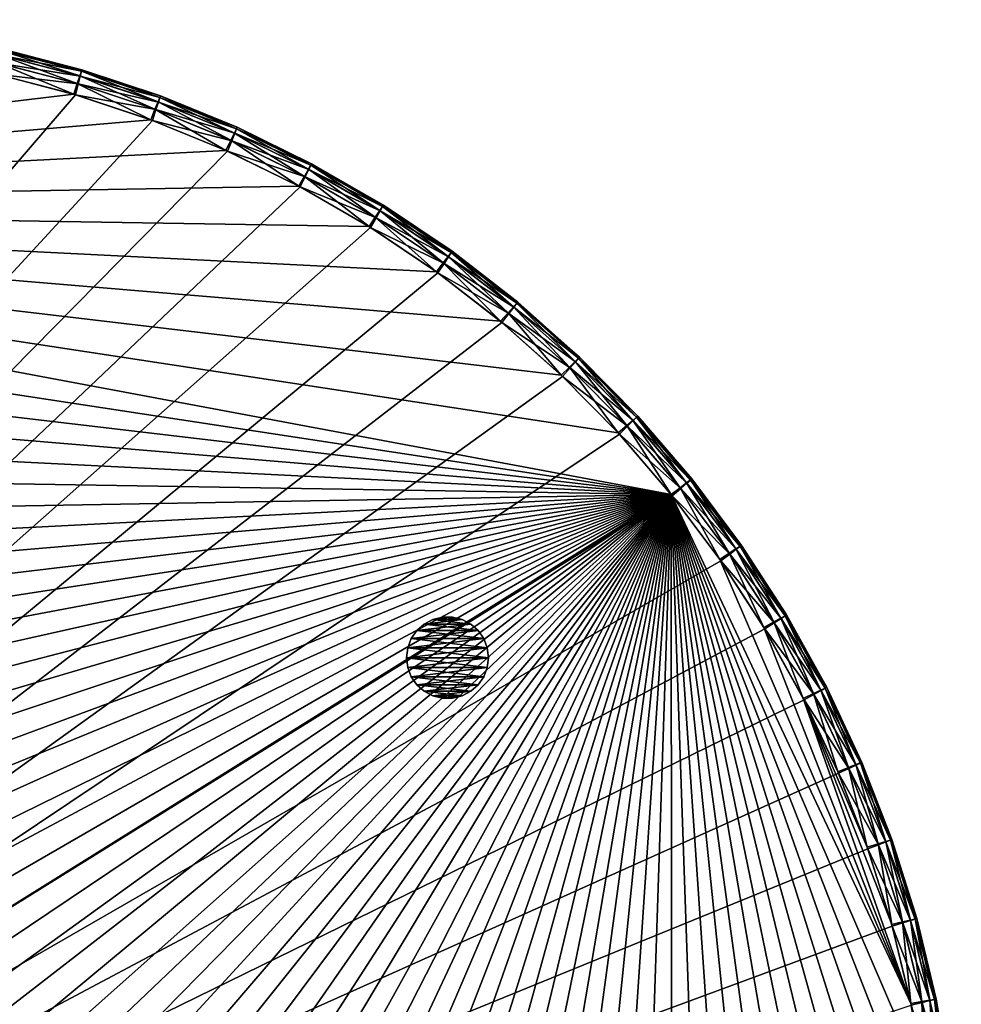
# Model space of a CAD drawing. Header units: inches. Extents: x -15 to 15, y -15 to 15.
# Tile 5 of 5: x 3.5 to 15, y 3 to 15. Entities that reach past the tile are written whole.
import ezdxf

# ---------------------------------------------------------------- set-up
doc = ezdxf.new("R2010")
doc.units = ezdxf.units.IN
doc.header["$LTSCALE"] = 0.03937
doc.header["$MEASUREMENT"] = 0
for name, color, linetype in [('A-FURN-3-ST', 150, 'Continuous'), ('A-FURN-3-ST-GD', 252, 'Continuous'), ('A-FURN-3-ST-SI', 160, 'Continuous')]:
    doc.layers.add(name, color=color, linetype=linetype)

msp = doc.modelspace()

# ---------------------------------------------------------------- meshes
at = {"layer": 'A-FURN-3-ST'}
mesh = msp.add_polyface(dxfattribs=at)
corners = [(0.244, 14.821, 20.73), (1.244, 14.77, 20.73), (0.249, 14.919, 20.671), (1.256, 14.868, 20.671), (0.237, 14.683, 20.75), (1.228, 14.633, 20.75), (2.239, 14.653, 20.73), (2.257, 14.749, 20.671), (2.213, 14.517, 20.75), (3.223, 14.468, 20.73), (3.247, 14.563, 20.671), (3.188, 14.334, 20.75), (4.192, 14.217, 20.73), (4.223, 14.311, 20.671), (4.149, 14.086, 20.75), (5.142, 13.902, 20.73), (5.18, 13.993, 20.671), (5.09, 13.774, 20.75), (6.069, 13.523, 20.73), (6.008, 13.399, 20.75), (0.252, 14.978, 20.572), (1.263, 14.927, 20.572), (0.253, 14.998, 20.434), (1.265, 14.947, 20.434), (2.268, 14.808, 20.572), (2.271, 14.827, 20.434), (3.262, 14.621, 20.572), (3.267, 14.64, 20.434), (4.242, 14.367, 20.572), (4.248, 14.386, 20.434), (5.202, 14.048, 20.572), (5.21, 14.066, 20.434), (-7.351, 12.712, 20.75), (6.899, 12.963, 20.75), (7.759, 12.468, 20.75), (8.582, 11.915, 20.75), (9.367, 11.309, 20.75), (10.109, 10.651, 20.75), (10.805, 9.944, 20.75), (11.452, 9.192, 20.75)]
mesh.append_faces([[corners[k] for k in face] for face in [(0, 1, 2), (1, 3, 2), (4, 5, 0), (5, 1, 0), (1, 6, 3), (6, 7, 3), (5, 8, 1), (8, 6, 1), (6, 9, 7), (9, 10, 7), (8, 11, 6), (11, 9, 6), (9, 12, 10), (12, 13, 10), (11, 14, 9), (14, 12, 9), (12, 15, 13), (15, 16, 13), (14, 17, 12), (17, 15, 12), (15, 18, 16), (17, 19, 15), (2, 3, 20), (3, 21, 20), (20, 21, 22), (21, 23, 22), (3, 7, 21), (7, 24, 21), (21, 24, 23), (24, 25, 23), (7, 10, 24), (10, 26, 24), (24, 26, 25), (26, 27, 25), (10, 13, 26), (13, 28, 26), (26, 28, 27), (28, 29, 27), (13, 16, 28), (16, 30, 28), (28, 30, 29), (30, 31, 29), (32, 14, 11), (32, 17, 14), (32, 19, 17), (32, 33, 19), (32, 34, 33), (32, 35, 34), (32, 36, 35), (32, 37, 36), (32, 38, 37), (32, 39, 38)]])
mesh = msp.add_polyface(dxfattribs=at)
corners = [(0.254, 14.978, 0.928), (-0.753, 14.902, 0.829), (0.255, 14.919, 0.829), (-0.758, 14.961, 0.928), (0.253, 14.998, 1.066), (-0.76, 14.981, 1.066), (1.264, 14.927, 0.928), (1.261, 14.868, 0.829), (1.265, 14.947, 1.066), (2.269, 14.807, 0.928), (2.262, 14.749, 0.829), (2.271, 14.827, 1.066), (3.264, 14.62, 0.928), (3.253, 14.562, 0.829), (3.267, 14.64, 1.066), (4.243, 14.367, 0.928), (4.228, 14.309, 0.829), (4.248, 14.386, 1.066), (5.203, 14.048, 0.928), (5.185, 13.991, 0.829), (5.21, 14.066, 1.066), (6.14, 13.664, 0.928), (6.147, 13.682, 1.066), (6.117, 13.609, 0.829), (5.154, 13.898, 0.77), (4.204, 14.214, 0.77), (4.169, 14.08, 0.75), (5.11, 13.767, 0.75), (3.234, 14.465, 0.77), (3.209, 14.33, 0.75), (2.25, 14.651, 0.77), (2.234, 14.514, 0.75), (1.256, 14.769, 0.77), (1.249, 14.631, 0.75), (0.256, 14.82, 0.77), (0.259, 14.682, 0.75), (-0.745, 14.804, 0.77), (-0.733, 14.666, 0.75)]
mesh.append_faces([[corners[k] for k in face] for face in [(0, 1, 2), (0, 3, 1), (4, 3, 0), (4, 5, 3), (6, 2, 7), (6, 0, 2), (8, 0, 6), (8, 4, 0), (9, 7, 10), (9, 6, 7), (11, 6, 9), (11, 8, 6), (12, 10, 13), (12, 9, 10), (14, 9, 12), (14, 11, 9), (15, 13, 16), (15, 12, 13), (17, 12, 15), (17, 14, 12), (18, 16, 19), (18, 15, 16), (20, 15, 18), (20, 17, 15), (21, 18, 19), (22, 18, 21), (22, 20, 18), (23, 19, 24), (19, 25, 24), (19, 16, 25), (24, 26, 27), (24, 25, 26), (16, 28, 25), (16, 13, 28), (25, 29, 26), (25, 28, 29), (13, 30, 28), (13, 10, 30), (28, 31, 29), (28, 30, 31), (10, 32, 30), (10, 7, 32), (30, 33, 31), (30, 32, 33), (7, 34, 32), (7, 2, 34), (32, 35, 33), (32, 34, 35), (2, 36, 34), (2, 1, 36), (34, 37, 35), (34, 36, 37)]])
mesh = msp.add_polyface(dxfattribs=at)
corners = [(-13.559, 6.37, 0.928), (-13.902, 5.42, 0.829), (-13.504, 6.346, 0.829), (-13.098, 7.271, 0.928), (-13.045, 7.244, 0.829), (-13.115, 7.28, 1.066), (-13.577, 6.378, 1.066), (-12.577, 8.138, 0.928), (-12.526, 8.108, 0.829), (-12.594, 8.148, 1.066), (-11.999, 8.969, 0.928), (-11.95, 8.935, 0.829), (-12.015, 8.98, 1.066), (-12.442, 8.057, 0.77), (-11.869, 8.878, 0.77), (-12.323, 7.986, 0.75), (-11.756, 8.8, 0.75), (-12.957, 7.199, 0.77), (-12.834, 7.136, 0.75), (-13.414, 6.307, 0.77), (-13.287, 6.253, 0.75), (-13.809, 5.388, 0.77), (-13.678, 5.342, 0.75), (6.028, 13.39, 0.75), (5.11, 13.767, 0.75), (-13.296, -6.234, 0.75), (4.169, 14.08, 0.75), (3.209, 14.33, 0.75), (2.234, 14.514, 0.75), (1.249, 14.631, 0.75), (0.259, 14.682, 0.75), (-0.733, 14.666, 0.75), (-1.722, 14.583, 0.75), (-2.702, 14.434, 0.75), (-3.67, 14.218, 0.75), (-4.622, 13.938, 0.75), (-5.552, 13.594, 0.75), (-6.457, 13.189, 0.75), (-7.333, 12.722, 0.75), (-8.175, 12.198, 0.75), (-8.98, 11.619, 0.75), (-9.744, 10.986, 0.75), (-10.463, 10.303, 0.75), (-11.135, 9.573, 0.75), (-14.008, 4.406, 0.75)]
mesh.append_faces([[corners[k] for k in face] for face in [(0, 1, 2), (3, 2, 4), (3, 0, 2), (5, 0, 3), (5, 6, 0), (7, 4, 8), (7, 3, 4), (9, 3, 7), (9, 5, 3), (10, 8, 11), (10, 7, 8), (12, 9, 7), (11, 13, 14), (11, 8, 13), (14, 15, 16), (14, 13, 15), (8, 17, 13), (8, 4, 17), (13, 18, 15), (13, 17, 18), (4, 19, 17), (4, 2, 19), (17, 20, 18), (17, 19, 20), (2, 21, 19), (19, 22, 20), (19, 21, 22), (23, 24, 25), (24, 26, 25), (26, 27, 25), (27, 28, 25), (28, 29, 25), (29, 30, 25), (30, 31, 25), (31, 32, 25), (32, 33, 25), (33, 34, 25), (34, 35, 25), (35, 36, 25), (36, 37, 25), (37, 38, 25), (38, 39, 25), (39, 40, 25), (40, 41, 25), (41, 42, 25), (42, 43, 25), (43, 16, 25), (16, 15, 25), (15, 18, 25), (18, 20, 25), (20, 22, 25), (22, 44, 25)]])
mesh = msp.add_polyface(dxfattribs=at)
corners = [(-8.266, 12.304, 20.73), (-8.318, 12.387, 20.671), (-9.135, 11.798, 20.671), (-8.193, 12.187, 20.75), (-9.078, 11.718, 20.73), (-7.416, 12.834, 20.73), (-7.463, 12.921, 20.671), (-7.351, 12.712, 20.75), (-6.533, 13.305, 20.73), (-6.574, 13.395, 20.671), (-6.477, 13.179, 20.75), (-5.62, 13.716, 20.73), (-5.654, 13.808, 20.671), (-5.572, 13.586, 20.75), (-4.642, 13.931, 20.75), (-8.349, 12.438, 20.572), (-9.17, 11.846, 20.572), (-8.36, 12.454, 20.434), (-9.182, 11.862, 20.434), (-7.491, 12.973, 20.572), (-7.5, 12.99, 20.434), (-6.598, 13.449, 20.572), (-6.606, 13.467, 20.434), (-5.675, 13.864, 20.572), (-5.682, 13.882, 20.434), (-3.691, 14.213, 20.75), (-2.723, 14.43, 20.75), (11.452, 9.192, 20.75), (-8.997, 11.606, 20.75), (-9.76, 10.972, 20.75), (-10.478, 10.288, 20.75), (-11.149, 9.557, 20.75), (-11.769, 8.783, 20.75), (-12.335, 7.968, 20.75), (-12.845, 7.117, 20.75), (-13.296, 6.234, 20.75), (-13.686, 5.322, 20.75), (-14.014, 4.386, 20.75), (-14.278, 3.43, 20.75), (-14.477, 2.458, 20.75), (-14.61, 1.475, 20.75), (-14.677, 0.485, 20.75), (-14.676, -0.507, 20.75), (-14.608, -1.496, 20.75), (-14.474, -2.479, 20.75), (-14.273, -3.45, 20.75)]
mesh.append_faces([[corners[k] for k in face] for face in [(0, 1, 2), (3, 0, 4), (0, 5, 1), (5, 6, 1), (3, 7, 0), (7, 5, 0), (5, 8, 6), (8, 9, 6), (7, 10, 5), (10, 8, 5), (8, 11, 9), (11, 12, 9), (10, 13, 8), (13, 11, 8), (13, 14, 11), (1, 15, 16), (15, 17, 18), (1, 6, 15), (6, 19, 15), (15, 19, 17), (19, 20, 17), (6, 9, 19), (9, 21, 19), (19, 21, 20), (21, 22, 20), (9, 12, 21), (12, 23, 21), (21, 23, 22), (23, 24, 22), (10, 7, 13), (7, 14, 13), (7, 25, 14), (7, 26, 25), (7, 3, 27), (3, 28, 27), (28, 29, 27), (29, 30, 27), (30, 31, 27), (31, 32, 27), (32, 33, 27), (33, 34, 27), (34, 35, 27), (35, 36, 27), (36, 37, 27), (37, 38, 27), (38, 39, 27), (39, 40, 27), (40, 41, 27), (41, 42, 27), (42, 43, 27), (43, 44, 27), (44, 45, 27)]])
mesh = msp.add_polyface(dxfattribs=at)
corners = [(6.14, 13.664, 0.928), (5.185, 13.991, 0.829), (6.117, 13.609, 0.829), (7.048, 13.219, 0.928), (7.022, 13.165, 0.829), (7.057, 13.236, 1.066), (6.147, 13.682, 1.066), (7.925, 12.713, 0.928), (7.895, 12.661, 0.829), (7.934, 12.73, 1.066), (8.765, 12.149, 0.928), (8.732, 12.099, 0.829), (8.776, 12.165, 1.066), (9.565, 11.529, 0.928), (9.529, 11.482, 0.829), (9.577, 11.545, 1.066), (10.282, 10.813, 0.829), (9.468, 11.404, 0.77), (10.217, 10.739, 0.77), (9.384, 11.295, 0.75), (8.677, 12.018, 0.77), (8.6, 11.903, 0.75), (7.846, 12.576, 0.77), (7.777, 12.456, 0.75), (6.979, 13.077, 0.77), (6.918, 12.953, 0.75), (6.08, 13.518, 0.77), (6.028, 13.39, 0.75), (5.154, 13.898, 0.77), (5.11, 13.767, 0.75), (14.386, 2.946, 0.75), (14.154, 3.91, 0.75), (-13.296, -6.234, 0.75), (13.858, 4.857, 0.75), (13.499, 5.781, 0.75), (13.078, 6.679, 0.75), (12.597, 7.547, 0.75), (12.059, 8.38, 0.75), (11.465, 9.175, 0.75), (10.82, 9.928, 0.75), (10.125, 10.636, 0.75)]
mesh.append_faces([[corners[k] for k in face] for face in [(0, 1, 2), (3, 2, 4), (3, 0, 2), (5, 0, 3), (5, 6, 0), (7, 4, 8), (7, 3, 4), (9, 3, 7), (9, 5, 3), (10, 8, 11), (10, 7, 8), (12, 7, 10), (12, 9, 7), (13, 11, 14), (13, 10, 11), (15, 10, 13), (15, 12, 10), (16, 14, 17), (18, 17, 19), (14, 20, 17), (14, 11, 20), (17, 21, 19), (17, 20, 21), (11, 22, 20), (11, 8, 22), (20, 23, 21), (20, 22, 23), (8, 24, 22), (8, 4, 24), (22, 25, 23), (22, 24, 25), (4, 26, 24), (4, 2, 26), (24, 27, 25), (24, 26, 27), (2, 28, 26), (26, 29, 27), (26, 28, 29), (30, 31, 32), (31, 33, 32), (33, 34, 32), (34, 35, 32), (35, 36, 32), (36, 37, 32), (37, 38, 32), (38, 39, 32), (39, 40, 32), (40, 19, 32), (19, 21, 32), (21, 23, 32), (23, 25, 32), (25, 27, 32)]])
mesh = msp.add_polyface(dxfattribs=at)
corners = [(6.069, 13.523, 20.73), (6.113, 13.612, 20.671), (5.18, 13.993, 20.671), (6.008, 13.399, 20.75), (5.142, 13.902, 20.73), (6.968, 13.082, 20.73), (7.018, 13.168, 20.671), (6.899, 12.963, 20.75), (7.835, 12.582, 20.73), (7.89, 12.664, 20.671), (7.759, 12.468, 20.75), (8.667, 12.025, 20.73), (8.727, 12.103, 20.671), (8.582, 11.915, 20.75), (9.459, 11.412, 20.73), (9.525, 11.486, 20.671), (9.367, 11.309, 20.75), (10.208, 10.747, 20.73), (10.278, 10.817, 20.671), (10.109, 10.651, 20.75), (10.91, 10.034, 20.73), (10.985, 10.098, 20.671), (10.805, 9.944, 20.75), (5.202, 14.048, 20.572), (6.139, 13.665, 20.572), (5.21, 14.066, 20.434), (6.147, 13.682, 20.434), (7.047, 13.219, 20.572), (7.057, 13.236, 20.434), (7.923, 12.713, 20.572), (7.934, 12.73, 20.434), (8.764, 12.149, 20.572), (8.776, 12.165, 20.434), (9.564, 11.53, 20.572), (9.577, 11.545, 20.434), (10.32, 10.858, 20.572), (10.334, 10.872, 20.434), (11.03, 10.137, 20.572), (11.045, 10.149, 20.434)]
mesh.append_faces([[corners[k] for k in face] for face in [(0, 1, 2), (3, 0, 4), (0, 5, 1), (5, 6, 1), (3, 7, 0), (7, 5, 0), (5, 8, 6), (8, 9, 6), (7, 10, 5), (10, 8, 5), (8, 11, 9), (11, 12, 9), (10, 13, 8), (13, 11, 8), (11, 14, 12), (14, 15, 12), (13, 16, 11), (16, 14, 11), (14, 17, 15), (17, 18, 15), (16, 19, 14), (19, 17, 14), (17, 20, 18), (20, 21, 18), (19, 22, 17), (2, 1, 23), (1, 24, 23), (23, 24, 25), (24, 26, 25), (1, 6, 24), (6, 27, 24), (24, 27, 26), (27, 28, 26), (6, 9, 27), (9, 29, 27), (27, 29, 28), (29, 30, 28), (9, 12, 29), (12, 31, 29), (29, 31, 30), (31, 32, 30), (12, 15, 31), (15, 33, 31), (31, 33, 32), (33, 34, 32), (15, 18, 33), (18, 35, 33), (33, 35, 34), (35, 36, 34), (18, 21, 35), (21, 37, 35), (35, 37, 36), (37, 38, 36)]])
mesh = msp.add_polyface(dxfattribs=at)
corners = [(10.321, 10.857, 0.928), (9.529, 11.482, 0.829), (10.282, 10.813, 0.829), (9.565, 11.529, 0.928), (10.334, 10.872, 1.066), (9.577, 11.545, 1.066), (11.031, 10.136, 0.928), (10.989, 10.094, 0.829), (11.045, 10.149, 1.066), (11.69, 9.368, 0.928), (11.645, 9.329, 0.829), (11.705, 9.381, 1.066), (12.296, 8.557, 0.928), (12.248, 8.522, 0.829), (12.311, 8.569, 1.066), (12.845, 7.708, 0.928), (12.796, 7.675, 0.829), (12.862, 7.718, 1.066), (13.336, 6.823, 0.928), (13.285, 6.794, 0.829), (13.354, 6.832, 1.066), (13.766, 5.907, 0.928), (13.713, 5.882, 0.829), (13.784, 5.915, 1.066), (13.198, 6.746, 0.77), (13.624, 5.84, 0.77), (13.078, 6.679, 0.75), (12.713, 7.622, 0.77), (12.597, 7.547, 0.75), (12.169, 8.463, 0.77), (12.059, 8.38, 0.75), (11.57, 9.265, 0.77), (11.465, 9.175, 0.75), (10.918, 10.025, 0.77), (10.82, 9.928, 0.75), (10.217, 10.739, 0.77), (10.125, 10.636, 0.75), (9.468, 11.404, 0.77), (9.384, 11.295, 0.75)]
mesh.append_faces([[corners[k] for k in face] for face in [(0, 1, 2), (0, 3, 1), (4, 3, 0), (4, 5, 3), (6, 2, 7), (6, 0, 2), (8, 0, 6), (8, 4, 0), (9, 7, 10), (9, 6, 7), (11, 6, 9), (11, 8, 6), (12, 10, 13), (12, 9, 10), (14, 9, 12), (14, 11, 9), (15, 13, 16), (15, 12, 13), (17, 12, 15), (17, 14, 12), (18, 16, 19), (18, 15, 16), (20, 15, 18), (20, 17, 15), (21, 19, 22), (21, 18, 19), (23, 18, 21), (23, 20, 18), (22, 24, 25), (22, 19, 24), (25, 24, 26), (19, 27, 24), (19, 16, 27), (24, 28, 26), (24, 27, 28), (16, 29, 27), (16, 13, 29), (27, 30, 28), (27, 29, 30), (13, 31, 29), (13, 10, 31), (29, 32, 30), (29, 31, 32), (10, 33, 31), (10, 7, 33), (31, 34, 32), (31, 33, 34), (7, 35, 33), (7, 2, 35), (33, 36, 34), (33, 35, 36), (2, 37, 35), (35, 38, 36)]])
mesh = msp.add_polyface(dxfattribs=at)
corners = [(10.805, 9.944, 20.75), (10.91, 10.034, 20.73), (10.208, 10.747, 20.73), (11.563, 9.274, 20.73), (10.985, 10.098, 20.671), (11.642, 9.333, 20.671), (11.452, 9.192, 20.75), (12.162, 8.473, 20.73), (12.245, 8.526, 20.671), (12.046, 8.398, 20.75), (12.707, 7.632, 20.73), (12.793, 7.68, 20.671), (12.586, 7.565, 20.75), (13.193, 6.757, 20.73), (13.282, 6.799, 20.671), (13.068, 6.698, 20.75), (13.619, 5.851, 20.73), (13.711, 5.887, 20.671), (13.49, 5.801, 20.75), (13.983, 4.918, 20.73), (14.077, 4.948, 20.671), (13.851, 4.877, 20.75), (11.03, 10.137, 20.572), (11.689, 9.369, 20.572), (11.045, 10.149, 20.434), (11.705, 9.381, 20.434), (12.295, 8.558, 20.572), (12.311, 8.569, 20.434), (12.845, 7.709, 20.572), (12.862, 7.718, 20.434), (13.336, 6.824, 20.572), (13.354, 6.832, 20.434), (13.766, 5.908, 20.572), (13.784, 5.915, 20.434), (14.133, 4.965, 20.572), (14.152, 4.971, 20.434), (14.382, 2.966, 20.75)]
mesh.append_faces([[corners[k] for k in face] for face in [(0, 1, 2), (1, 3, 4), (3, 5, 4), (0, 6, 1), (6, 3, 1), (3, 7, 5), (7, 8, 5), (6, 9, 3), (9, 7, 3), (7, 10, 8), (10, 11, 8), (9, 12, 7), (12, 10, 7), (10, 13, 11), (13, 14, 11), (12, 15, 10), (15, 13, 10), (13, 16, 14), (16, 17, 14), (15, 18, 13), (18, 16, 13), (16, 19, 17), (19, 20, 17), (18, 21, 16), (4, 5, 22), (5, 23, 22), (22, 23, 24), (23, 25, 24), (5, 8, 23), (8, 26, 23), (23, 26, 25), (26, 27, 25), (8, 11, 26), (11, 28, 26), (26, 28, 27), (28, 29, 27), (11, 14, 28), (14, 30, 28), (28, 30, 29), (30, 31, 29), (14, 17, 30), (17, 32, 30), (30, 32, 31), (32, 33, 31), (17, 20, 32), (20, 34, 32), (32, 34, 33), (34, 35, 33), (36, 9, 6), (36, 12, 9), (36, 15, 12), (21, 18, 15)]])
mesh = msp.add_polyface(dxfattribs=at)
corners = [(-11.243, -9.66, 20.73), (-11.869, -8.879, 20.73), (-11.32, -9.721, 20.671), (-11.95, -8.935, 20.671), (-11.135, -9.573, 20.75), (-11.756, -8.8, 20.75), (-12.442, -8.057, 20.73), (-12.526, -8.108, 20.671), (-12.323, -7.986, 20.75), (-12.957, -7.199, 20.73), (-13.045, -7.244, 20.671), (-12.834, -7.136, 20.75), (-13.414, -6.308, 20.73), (-13.504, -6.346, 20.671), (-13.287, -6.253, 20.75), (-13.809, -5.388, 20.73), (-13.902, -5.42, 20.671), (-13.678, -5.342, 20.75), (-14.008, -4.406, 20.75), (-11.999, -8.969, 20.572), (-11.366, -9.758, 20.572), (-12.015, -8.98, 20.434), (-11.381, -9.771, 20.434), (-12.577, -8.138, 20.572), (-12.594, -8.148, 20.434), (-13.098, -7.271, 20.572), (-13.115, -7.28, 20.434), (-13.559, -6.37, 20.572), (-13.577, -6.378, 20.434), (-13.958, -5.44, 20.572), (-14.273, -3.45, 20.75), (11.452, 9.192, 20.75), (-10.463, -10.303, 20.75), (-9.744, -10.986, 20.75), (-8.98, -11.619, 20.75), (-8.175, -12.198, 20.75), (-7.333, -12.722, 20.75), (-6.457, -13.189, 20.75), (-5.552, -13.594, 20.75)]
mesh.append_faces([[corners[k] for k in face] for face in [(0, 1, 2), (1, 3, 2), (4, 5, 0), (5, 1, 0), (1, 6, 3), (6, 7, 3), (5, 8, 1), (8, 6, 1), (6, 9, 7), (9, 10, 7), (8, 11, 6), (11, 9, 6), (9, 12, 10), (12, 13, 10), (11, 14, 9), (14, 12, 9), (12, 15, 13), (15, 16, 13), (14, 17, 12), (17, 15, 12), (17, 18, 15), (3, 19, 20), (19, 21, 22), (3, 7, 19), (7, 23, 19), (19, 23, 21), (23, 24, 21), (7, 10, 23), (10, 25, 23), (23, 25, 24), (25, 26, 24), (10, 13, 25), (13, 27, 25), (25, 27, 26), (27, 28, 26), (13, 16, 27), (16, 29, 27), (27, 29, 28), (30, 18, 31), (18, 17, 31), (17, 14, 31), (14, 11, 31), (11, 8, 31), (8, 5, 31), (5, 4, 31), (4, 32, 31), (32, 33, 31), (33, 34, 31), (34, 35, 31), (35, 36, 31), (36, 37, 31), (37, 38, 31)]])
mesh = msp.add_polyface(dxfattribs=at)
corners = [(10.217, -10.739, 20.73), (9.468, -11.404, 20.73), (10.282, -10.813, 20.671), (9.529, -11.482, 20.671), (10.125, -10.636, 20.75), (9.384, -11.295, 20.75), (8.677, -12.018, 20.73), (8.732, -12.099, 20.671), (8.6, -11.903, 20.75), (7.846, -12.576, 20.73), (7.895, -12.661, 20.671), (7.777, -12.456, 20.75), (6.979, -13.077, 20.73), (7.022, -13.165, 20.671), (6.918, -12.953, 20.75), (6.08, -13.518, 20.73), (6.117, -13.609, 20.671), (6.028, -13.39, 20.75), (9.565, -11.529, 20.572), (10.321, -10.857, 20.572), (9.577, -11.545, 20.434), (10.334, -10.872, 20.434), (8.765, -12.149, 20.572), (8.776, -12.165, 20.434), (7.925, -12.713, 20.572), (7.934, -12.73, 20.434), (7.048, -13.219, 20.572), (7.057, -13.236, 20.434), (6.14, -13.664, 20.572), (-5.552, -13.594, 20.75), (-4.622, -13.938, 20.75), (11.452, 9.192, 20.75), (-3.67, -14.218, 20.75), (-2.702, -14.434, 20.75), (-1.722, -14.583, 20.75), (-0.733, -14.666, 20.75), (0.259, -14.682, 20.75), (1.249, -14.631, 20.75), (2.234, -14.514, 20.75), (3.209, -14.33, 20.75), (4.169, -14.08, 20.75), (5.11, -13.767, 20.75)]
mesh.append_faces([[corners[k] for k in face] for face in [(0, 1, 2), (1, 3, 2), (4, 5, 0), (5, 1, 0), (1, 6, 3), (6, 7, 3), (5, 8, 1), (8, 6, 1), (6, 9, 7), (9, 10, 7), (8, 11, 6), (11, 9, 6), (9, 12, 10), (12, 13, 10), (11, 14, 9), (14, 12, 9), (12, 15, 13), (15, 16, 13), (14, 17, 12), (17, 15, 12), (3, 18, 19), (18, 20, 21), (3, 7, 18), (7, 22, 18), (18, 22, 20), (22, 23, 20), (7, 10, 22), (10, 24, 22), (22, 24, 23), (24, 25, 23), (10, 13, 24), (13, 26, 24), (24, 26, 25), (26, 27, 25), (13, 16, 26), (26, 28, 27), (29, 30, 31), (30, 32, 31), (32, 33, 31), (33, 34, 31), (34, 35, 31), (35, 36, 31), (36, 37, 31), (37, 38, 31), (38, 39, 31), (39, 40, 31), (40, 41, 31), (41, 17, 31), (17, 14, 31), (14, 11, 31), (11, 8, 31), (8, 5, 31)]])
mesh = msp.add_polyface(dxfattribs=at)
corners = [(14.789, -0.995, 20.73), (14.688, -1.991, 20.73), (14.887, -1.005, 20.671), (14.785, -2.007, 20.671), (14.652, -0.981, 20.75), (14.552, -1.968, 20.75), (14.52, -2.978, 20.73), (14.616, -3.001, 20.671), (14.386, -2.946, 20.75), (14.286, -3.951, 20.73), (14.38, -3.981, 20.671), (14.154, -3.91, 20.75), (13.987, -4.907, 20.73), (14.079, -4.943, 20.671), (13.858, -4.857, 20.75), (13.624, -5.84, 20.73), (13.713, -5.882, 20.671), (13.499, -5.781, 20.75), (14.823, 0.006, 20.73), (14.921, 0.003, 20.671), (14.98, 0.001, 20.572), (14.946, -1.011, 20.572), (15, 0, 20.434), (14.966, -1.013, 20.434), (14.844, -2.017, 20.572), (14.863, -2.021, 20.434), (14.674, -3.015, 20.572), (14.693, -3.019, 20.434), (14.437, -3.999, 20.572), (14.456, -4.004, 20.434), (14.134, -4.964, 20.572), (14.152, -4.971, 20.434), (13.766, -5.907, 20.572), (9.384, -11.295, 20.75), (10.125, -10.636, 20.75), (11.452, 9.192, 20.75), (10.82, -9.928, 20.75), (11.465, -9.175, 20.75), (12.059, -8.38, 20.75), (12.597, -7.547, 20.75), (13.078, -6.679, 20.75)]
mesh.append_faces([[corners[k] for k in face] for face in [(0, 1, 2), (1, 3, 2), (4, 5, 0), (5, 1, 0), (1, 6, 3), (6, 7, 3), (5, 8, 1), (8, 6, 1), (6, 9, 7), (9, 10, 7), (8, 11, 6), (11, 9, 6), (9, 12, 10), (12, 13, 10), (11, 14, 9), (14, 12, 9), (12, 15, 13), (15, 16, 13), (14, 17, 12), (17, 15, 12), (18, 0, 19), (0, 2, 19), (4, 0, 18), (19, 2, 20), (2, 21, 20), (20, 21, 22), (21, 23, 22), (2, 3, 21), (3, 24, 21), (21, 24, 23), (24, 25, 23), (3, 7, 24), (7, 26, 24), (24, 26, 25), (26, 27, 25), (7, 10, 26), (10, 28, 26), (26, 28, 27), (28, 29, 27), (10, 13, 28), (13, 30, 28), (28, 30, 29), (30, 31, 29), (13, 16, 30), (30, 32, 31), (33, 34, 35), (34, 36, 35), (36, 37, 35), (37, 38, 35), (38, 39, 35), (39, 40, 35), (40, 17, 35), (17, 14, 35)]])
mesh = msp.add_polyface(dxfattribs=at)
corners = [(13.851, 4.877, 20.75), (13.983, 4.918, 20.73), (13.619, 5.851, 20.73), (14.283, 3.963, 20.73), (14.077, 4.948, 20.671), (14.379, 3.986, 20.671), (14.149, 3.931, 20.75), (14.518, 2.99, 20.73), (14.615, 3.006, 20.671), (14.382, 2.966, 20.75), (14.687, 2.003, 20.73), (14.785, 2.013, 20.671), (14.549, 1.989, 20.75), (14.788, 1.007, 20.73), (14.887, 1.01, 20.671), (14.65, 1.002, 20.75), (14.823, 0.006, 20.73), (14.921, 0.003, 20.671), (14.685, 0.011, 20.75), (14.652, -0.981, 20.75), (14.133, 4.965, 20.572), (14.436, 4, 20.572), (14.152, 4.971, 20.434), (14.456, 4.005, 20.434), (14.673, 3.016, 20.572), (14.693, 3.019, 20.434), (14.844, 2.019, 20.572), (14.863, 2.021, 20.434), (14.946, 1.012, 20.572), (14.966, 1.013, 20.434), (14.98, 0.001, 20.572), (15, 0, 20.434), (13.858, -4.857, 20.75), (14.154, -3.91, 20.75), (11.452, 9.192, 20.75), (14.386, -2.946, 20.75), (14.552, -1.968, 20.75), (13.068, 6.698, 20.75)]
mesh.append_faces([[corners[k] for k in face] for face in [(0, 1, 2), (1, 3, 4), (3, 5, 4), (0, 6, 1), (6, 3, 1), (3, 7, 5), (7, 8, 5), (6, 9, 3), (9, 7, 3), (7, 10, 8), (10, 11, 8), (9, 12, 7), (12, 10, 7), (10, 13, 11), (13, 14, 11), (12, 15, 10), (15, 13, 10), (13, 16, 14), (16, 17, 14), (15, 18, 13), (18, 16, 13), (18, 19, 16), (4, 5, 20), (5, 21, 20), (20, 21, 22), (21, 23, 22), (5, 8, 21), (8, 24, 21), (21, 24, 23), (24, 25, 23), (8, 11, 24), (11, 26, 24), (24, 26, 25), (26, 27, 25), (11, 14, 26), (14, 28, 26), (26, 28, 27), (28, 29, 27), (14, 17, 28), (17, 30, 28), (28, 30, 29), (30, 31, 29), (32, 33, 34), (33, 35, 34), (35, 36, 34), (36, 19, 34), (19, 18, 34), (18, 15, 34), (15, 12, 34), (12, 9, 34), (9, 6, 37), (6, 0, 37)]])
mesh = msp.add_polyface(dxfattribs=at)
corners = [(14.946, -1.012, 0.928), (14.98, -0.001, 0.928), (14.921, -0.003, 0.829), (14.966, -1.013, 1.066), (15, 0, 1.066), (14.134, 4.964, 0.928), (13.713, 5.882, 0.829), (14.079, 4.943, 0.829), (13.766, 5.907, 0.928), (14.152, 4.971, 1.066), (13.784, 5.915, 1.066), (14.437, 3.999, 0.928), (14.38, 3.981, 0.829), (14.456, 4.005, 1.066), (14.674, 3.015, 0.928), (14.616, 3.001, 0.829), (14.693, 3.019, 1.066), (14.844, 2.017, 0.928), (14.785, 2.007, 0.829), (14.863, 2.021, 1.066), (14.946, 1.011, 0.928), (14.887, 1.005, 0.829), (14.966, 1.013, 1.066), (14.887, -1.01, 0.829), (14.823, -0.006, 0.77), (14.789, 0.995, 0.77), (14.652, 0.981, 0.75), (14.685, -0.011, 0.75), (14.688, 1.991, 0.77), (14.552, 1.968, 0.75), (14.52, 2.978, 0.77), (14.386, 2.946, 0.75), (14.286, 3.951, 0.77), (14.154, 3.91, 0.75), (13.987, 4.907, 0.77), (13.858, 4.857, 0.75), (13.624, 5.84, 0.77), (13.499, 5.781, 0.75), (13.078, 6.679, 0.75)]
mesh.append_faces([[corners[k] for k in face] for face in [(0, 1, 2), (3, 4, 1), (5, 6, 7), (5, 8, 6), (9, 8, 5), (9, 10, 8), (11, 7, 12), (11, 5, 7), (13, 5, 11), (13, 9, 5), (14, 12, 15), (14, 11, 12), (16, 11, 14), (16, 13, 11), (17, 15, 18), (17, 14, 15), (19, 14, 17), (19, 16, 14), (20, 18, 21), (20, 17, 18), (22, 17, 20), (22, 19, 17), (1, 21, 2), (1, 20, 21), (4, 20, 1), (4, 22, 20), (23, 2, 24), (2, 25, 24), (2, 21, 25), (24, 26, 27), (24, 25, 26), (21, 28, 25), (21, 18, 28), (25, 29, 26), (25, 28, 29), (18, 30, 28), (18, 15, 30), (28, 31, 29), (28, 30, 31), (15, 32, 30), (15, 12, 32), (30, 33, 31), (30, 32, 33), (12, 34, 32), (12, 7, 34), (32, 35, 33), (32, 34, 35), (7, 36, 34), (7, 6, 36), (34, 37, 35), (34, 36, 37), (36, 38, 37)]])
at = {"layer": 'A-FURN-3-ST-GD'}
mesh = msp.add_polyface(dxfattribs=at)
corners = [(9.218, 7.195, 0), (9.204, 7.315, 0), (9.218, 7.195, 0.75), (9.204, 7.315, 0.75), (9.204, 7.076, 0), (9.204, 7.076, 0.75), (9.161, 6.963, 0), (9.161, 6.963, 0.75), (9.092, 6.864, 0), (9.092, 6.864, 0.75), (9.002, 6.784, 0), (9.002, 6.784, 0.75), (8.896, 6.728, 0), (8.896, 6.728, 0.75), (8.778, 6.699, 0), (8.778, 6.699, 0.75), (8.658, 6.699, 0), (8.658, 6.699, 0.75), (8.541, 6.728, 0), (8.541, 6.728, 0.75), (8.434, 6.784, 0), (8.434, 6.784, 0.75), (8.344, 6.864, 0), (8.344, 6.864, 0.75), (8.275, 6.963, 0), (8.275, 6.963, 0.75), (8.233, 7.076, 0), (8.233, 7.076, 0.75), (8.218, 7.195, 0), (8.218, 7.195, 0.75), (8.233, 7.315, 0), (8.233, 7.315, 0.75), (8.275, 7.428, 0), (8.275, 7.428, 0.75), (8.344, 7.527, 0), (8.344, 7.527, 0.75), (8.434, 7.607, 0), (8.434, 7.607, 0.75), (8.541, 7.663, 0), (8.541, 7.663, 0.75), (8.658, 7.692, 0), (8.658, 7.692, 0.75), (8.778, 7.692, 0), (8.778, 7.692, 0.75), (8.896, 7.663, 0), (8.896, 7.663, 0.75), (9.002, 7.607, 0), (9.002, 7.607, 0.75), (9.092, 7.527, 0), (9.092, 7.527, 0.75), (9.161, 7.428, 0), (9.161, 7.428, 0.75)]
mesh.append_faces([[corners[k] for k in face] for face in [(0, 1, 2), (2, 1, 3), (4, 0, 5), (5, 0, 2), (6, 4, 7), (7, 4, 5), (8, 6, 9), (9, 6, 7), (10, 8, 11), (11, 8, 9), (12, 10, 13), (13, 10, 11), (14, 12, 15), (15, 12, 13), (16, 14, 17), (17, 14, 15), (18, 16, 19), (19, 16, 17), (20, 18, 21), (21, 18, 19), (22, 20, 23), (23, 20, 21), (24, 22, 25), (25, 22, 23), (26, 24, 27), (27, 24, 25), (28, 26, 29), (29, 26, 27), (30, 28, 31), (31, 28, 29), (32, 30, 33), (33, 30, 31), (34, 32, 35), (35, 32, 33), (36, 34, 37), (37, 34, 35), (38, 36, 39), (39, 36, 37), (40, 38, 41), (41, 38, 39), (42, 40, 43), (43, 40, 41), (44, 42, 45), (45, 42, 43), (46, 44, 47), (47, 44, 45), (48, 46, 49), (49, 46, 47), (50, 48, 51), (51, 48, 49), (1, 50, 3), (3, 50, 51)]])
mesh.append_faces([[corners[k] for k in face] for face in [(15, 19, 17), (41, 45, 43), (42, 38, 40), (16, 12, 14)]], dxfattribs={"vtx0": -1})
mesh.append_faces([[corners[k] for k in face] for face in [(51, 33, 3), (3, 31, 2), (2, 29, 5), (5, 27, 7), (7, 25, 9), (9, 23, 11), (11, 21, 13), (13, 19, 15), (33, 51, 35), (35, 49, 37), (37, 47, 39), (39, 45, 41), (1, 30, 50), (50, 32, 48), (48, 34, 46), (46, 36, 44), (44, 38, 42), (30, 1, 28), (28, 0, 26), (26, 4, 24), (24, 6, 22), (22, 8, 20), (20, 10, 18), (18, 12, 16)]], dxfattribs={"vtx0": -1, "vtx1": -1})
mesh.append_faces([[corners[k] for k in face] for face in [(3, 33, 31), (2, 31, 29), (5, 29, 27), (7, 27, 25), (9, 25, 23), (11, 23, 21), (13, 21, 19), (35, 51, 49), (37, 49, 47), (39, 47, 45), (50, 30, 32), (48, 32, 34), (46, 34, 36), (44, 36, 38), (28, 1, 0), (26, 0, 4), (24, 4, 6), (22, 6, 8), (20, 8, 10), (18, 10, 12)]], dxfattribs={"vtx0": -1, "vtx2": -1})
at = {"layer": 'A-FURN-3-ST-SI'}
mesh = msp.add_polyface(dxfattribs=at)
corners = [(0.253, 14.998, 16.943), (0.253, 14.998, 20.434), (-0.76, 14.981, 20.434), (1.265, 14.947, 16.943), (1.265, 14.947, 20.434), (2.271, 14.827, 20.434), (2.271, 14.827, 16.943), (3.267, 14.64, 20.434), (3.267, 14.64, 16.943), (4.248, 14.386, 16.943), (4.248, 14.386, 20.434), (5.21, 14.066, 20.434), (5.21, 14.066, 16.943), (6.147, 13.682, 16.943), (-0.76, 14.981, 13.127), (0.253, 14.998, 13.127), (1.265, 14.947, 13.127), (2.271, 14.827, 13.127), (3.267, 14.64, 13.127), (4.248, 14.386, 13.127), (5.21, 14.066, 13.127), (6.147, 13.682, 13.127), (0.253, 14.998, 7.373), (-0.76, 14.981, 7.373), (1.265, 14.947, 7.373), (2.271, 14.827, 7.373), (3.267, 14.64, 7.373), (4.248, 14.386, 7.373), (5.21, 14.066, 7.373), (0.253, 14.998, 3.557), (1.265, 14.947, 3.557), (2.271, 14.827, 3.557), (3.267, 14.64, 3.557), (4.248, 14.386, 3.557), (5.21, 14.066, 3.557), (6.147, 13.682, 7.373), (0.253, 14.998, 1.066), (1.265, 14.947, 1.066), (2.271, 14.827, 1.066), (3.267, 14.64, 1.066), (4.248, 14.386, 1.066), (5.21, 14.066, 1.066), (6.147, 13.682, 1.066)]
mesh.append_faces([[corners[k] for k in face] for face in [(0, 1, 2), (1, 3, 4), (1, 0, 3), (4, 3, 5), (3, 6, 5), (5, 6, 7), (6, 8, 7), (7, 9, 10), (7, 8, 9), (10, 9, 11), (9, 12, 11), (13, 11, 12), (14, 15, 0), (0, 15, 3), (15, 16, 3), (17, 3, 16), (17, 6, 3), (6, 18, 8), (6, 17, 18), (8, 18, 9), (18, 19, 9), (9, 19, 12), (19, 20, 12), (12, 20, 21), (22, 15, 23), (15, 22, 16), (22, 24, 16), (16, 24, 17), (24, 25, 17), (26, 17, 25), (26, 18, 17), (27, 19, 26), (19, 18, 26), (19, 27, 20), (27, 28, 20), (20, 28, 21), (22, 29, 24), (29, 30, 24), (24, 30, 25), (30, 31, 25), (25, 31, 26), (31, 32, 26), (26, 32, 27), (32, 33, 27), (34, 28, 33), (28, 27, 33), (35, 28, 34), (29, 36, 30), (36, 37, 30), (30, 37, 31), (37, 38, 31), (31, 38, 32), (38, 39, 32), (32, 39, 33), (39, 40, 33), (33, 40, 34), (40, 41, 34), (42, 34, 41)]])
mesh = msp.add_polyface(dxfattribs=at)
corners = [(6.147, 13.682, 16.943), (6.147, 13.682, 20.434), (5.21, 14.066, 20.434), (7.057, 13.236, 20.434), (7.057, 13.236, 16.943), (7.934, 12.73, 16.943), (7.934, 12.73, 20.434), (8.776, 12.165, 20.434), (8.776, 12.165, 16.943), (9.577, 11.545, 16.943), (9.577, 11.545, 20.434), (10.334, 10.872, 20.434), (10.334, 10.872, 16.943), (5.21, 14.066, 16.943), (6.147, 13.682, 13.127), (7.057, 13.236, 13.127), (7.934, 12.73, 13.127), (8.776, 12.165, 13.127), (9.577, 11.545, 13.127), (10.334, 10.872, 13.127), (11.045, 10.149, 13.127), (5.21, 14.066, 7.373), (6.147, 13.682, 7.373), (7.057, 13.236, 7.373), (7.934, 12.73, 7.373), (8.776, 12.165, 7.373), (9.577, 11.545, 7.373), (10.334, 10.872, 7.373), (6.147, 13.682, 3.557), (5.21, 14.066, 3.557), (7.057, 13.236, 3.557), (7.934, 12.73, 3.557), (8.776, 12.165, 3.557), (9.577, 11.545, 3.557), (10.334, 10.872, 3.557), (11.045, 10.149, 7.373), (6.147, 13.682, 1.066), (7.057, 13.236, 1.066), (7.934, 12.73, 1.066), (8.776, 12.165, 1.066), (9.577, 11.545, 1.066), (10.334, 10.872, 1.066)]
mesh.append_faces([[corners[k] for k in face] for face in [(0, 1, 2), (1, 0, 3), (0, 4, 3), (5, 6, 4), (6, 3, 4), (6, 5, 7), (5, 8, 7), (9, 7, 8), (9, 10, 7), (10, 9, 11), (9, 12, 11), (13, 14, 0), (15, 4, 14), (4, 0, 14), (4, 15, 5), (15, 16, 5), (17, 8, 16), (8, 5, 16), (8, 17, 9), (17, 18, 9), (19, 12, 18), (12, 9, 18), (20, 12, 19), (21, 22, 14), (14, 23, 15), (14, 22, 23), (24, 16, 23), (16, 15, 23), (25, 16, 24), (25, 17, 16), (26, 18, 25), (18, 17, 25), (18, 26, 19), (26, 27, 19), (19, 27, 20), (28, 22, 29), (30, 22, 28), (30, 23, 22), (31, 24, 30), (24, 23, 30), (24, 31, 25), (31, 32, 25), (33, 25, 32), (33, 26, 25), (34, 27, 33), (27, 26, 33), (27, 34, 35), (36, 28, 29), (28, 37, 30), (28, 36, 37), (38, 30, 37), (38, 31, 30), (31, 38, 32), (38, 39, 32), (40, 32, 39), (40, 33, 32), (33, 40, 34), (40, 41, 34)]])
mesh = msp.add_polyface(dxfattribs=at)
corners = [(10.334, 10.872, 20.434), (11.045, 10.149, 16.943), (11.045, 10.149, 20.434), (10.334, 10.872, 16.943), (11.705, 9.381, 20.434), (11.705, 9.381, 16.943), (12.311, 8.569, 20.434), (12.311, 8.569, 16.943), (12.862, 7.718, 20.434), (12.862, 7.718, 16.943), (13.354, 6.832, 20.434), (13.354, 6.832, 16.943), (13.784, 5.915, 20.434), (13.784, 5.915, 16.943), (11.045, 10.149, 13.127), (11.705, 9.381, 13.127), (12.311, 8.569, 13.127), (12.862, 7.718, 13.127), (13.354, 6.832, 13.127), (13.784, 5.915, 13.127), (10.334, 10.872, 7.373), (11.045, 10.149, 7.373), (11.705, 9.381, 7.373), (12.311, 8.569, 7.373), (12.862, 7.718, 7.373), (13.354, 6.832, 7.373), (13.784, 5.915, 7.373), (10.334, 10.872, 3.557), (11.045, 10.149, 3.557), (11.705, 9.381, 3.557), (12.311, 8.569, 3.557), (12.862, 7.718, 3.557), (13.354, 6.832, 3.557), (13.784, 5.915, 3.557), (14.152, 4.971, 7.373), (10.334, 10.872, 1.066), (11.045, 10.149, 1.066), (11.705, 9.381, 1.066), (12.311, 8.569, 1.066), (12.862, 7.718, 1.066), (13.354, 6.832, 1.066), (13.784, 5.915, 1.066), (14.152, 4.971, 1.066)]
mesh.append_faces([[corners[k] for k in face] for face in [(0, 1, 2), (0, 3, 1), (2, 1, 4), (1, 5, 4), (4, 5, 6), (5, 7, 6), (6, 7, 8), (7, 9, 8), (8, 9, 10), (9, 11, 10), (10, 11, 12), (11, 13, 12), (14, 1, 3), (1, 14, 5), (14, 15, 5), (5, 15, 7), (15, 16, 7), (7, 17, 9), (7, 16, 17), (18, 9, 17), (18, 11, 9), (11, 18, 13), (18, 19, 13), (20, 21, 14), (14, 22, 15), (14, 21, 22), (23, 15, 22), (23, 16, 15), (24, 16, 23), (24, 17, 16), (17, 25, 18), (17, 24, 25), (18, 25, 19), (25, 26, 19), (27, 28, 21), (29, 21, 28), (29, 22, 21), (22, 29, 23), (29, 30, 23), (23, 30, 24), (30, 31, 24), (32, 24, 31), (32, 25, 24), (25, 32, 26), (32, 33, 26), (34, 26, 33), (27, 35, 28), (35, 36, 28), (28, 36, 29), (36, 37, 29), (29, 37, 30), (37, 38, 30), (30, 38, 31), (38, 39, 31), (31, 39, 32), (39, 40, 32), (41, 32, 40), (41, 33, 32), (33, 41, 42)]])
mesh = msp.add_polyface(dxfattribs=at)
corners = [(13.784, 5.915, 20.434), (14.152, 4.971, 16.943), (14.152, 4.971, 20.434), (13.784, 5.915, 16.943), (14.456, 4.005, 20.434), (14.456, 4.005, 16.943), (14.693, 3.019, 16.943), (14.693, 3.019, 20.434), (14.863, 2.021, 20.434), (14.863, 2.021, 16.943), (14.966, 1.013, 20.434), (14.966, 1.013, 16.943), (15, 0, 16.943), (15, 0, 20.434), (14.152, 4.971, 13.127), (13.784, 5.915, 13.127), (14.456, 4.005, 13.127), (14.693, 3.019, 13.127), (14.863, 2.021, 13.127), (14.966, 1.013, 13.127), (15, 0, 13.127), (13.784, 5.915, 7.373), (14.152, 4.971, 7.373), (14.456, 4.005, 7.373), (14.693, 3.019, 7.373), (14.863, 2.021, 7.373), (14.966, 1.013, 7.373), (15, 0, 7.373), (14.152, 4.971, 3.557), (13.784, 5.915, 3.557), (14.456, 4.005, 3.557), (14.693, 3.019, 3.557), (14.863, 2.021, 3.557), (14.966, 1.013, 3.557), (15, 0, 3.557), (14.152, 4.971, 1.066), (14.456, 4.005, 1.066), (14.693, 3.019, 1.066), (14.863, 2.021, 1.066), (14.966, 1.013, 1.066), (15, 0, 1.066)]
mesh.append_faces([[corners[k] for k in face] for face in [(0, 1, 2), (0, 3, 1), (2, 1, 4), (1, 5, 4), (6, 7, 5), (7, 4, 5), (7, 6, 8), (6, 9, 8), (8, 9, 10), (9, 11, 10), (12, 13, 11), (13, 10, 11), (14, 3, 15), (14, 1, 3), (16, 5, 14), (5, 1, 14), (5, 16, 6), (16, 17, 6), (6, 18, 9), (6, 17, 18), (19, 11, 18), (11, 9, 18), (11, 19, 12), (19, 20, 12), (15, 21, 14), (21, 22, 14), (14, 23, 16), (14, 22, 23), (24, 17, 23), (17, 16, 23), (25, 17, 24), (25, 18, 17), (18, 26, 19), (18, 25, 26), (19, 27, 20), (19, 26, 27), (28, 22, 29), (22, 30, 23), (22, 28, 30), (31, 23, 30), (31, 24, 23), (24, 31, 25), (31, 32, 25), (33, 25, 32), (33, 26, 25), (34, 26, 33), (34, 27, 26), (29, 35, 28), (28, 35, 30), (35, 36, 30), (30, 37, 31), (30, 36, 37), (38, 31, 37), (38, 32, 31), (32, 39, 33), (32, 38, 39), (40, 33, 39), (40, 34, 33)]])

doc.saveas('drawing.dxf')
